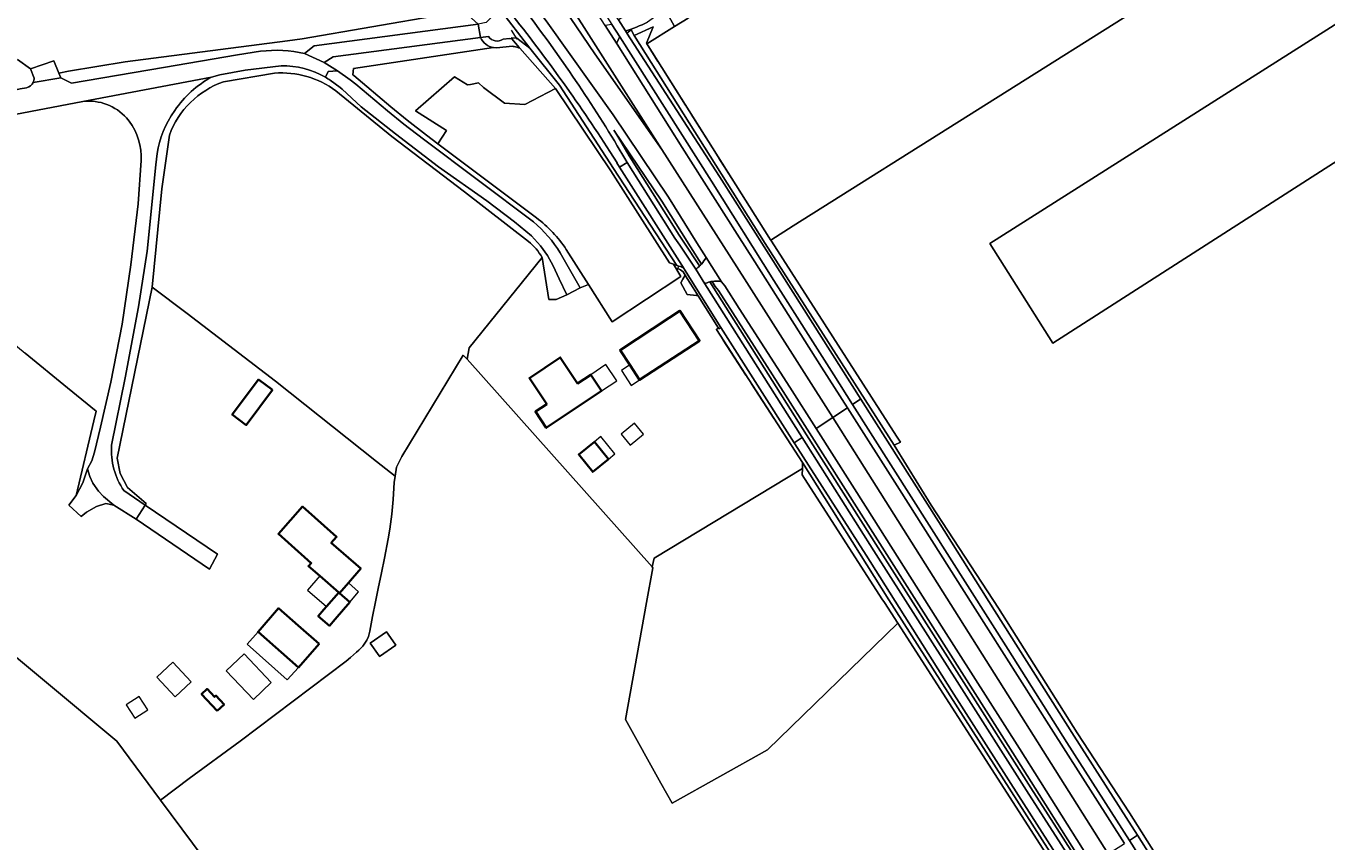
# Model space of a CAD drawing. Header units: metres. Extents: x 200176 to 205485, y 394066 to 399855.
# Tile 215 of 230: x 203246 to 203496, y 397611 to 397768. Entities that reach past the tile are written whole.
import ezdxf
from ezdxf.enums import TextEntityAlignment as Align

# ---------------------------------------------------------------- set-up
doc = ezdxf.new("R2010")
doc.units = ezdxf.units.M
doc.linetypes.add('IE-TERREINAFSCHEIDING', pattern=[10, 8, -2])
for name, color, linetype, lineweight in [('B-WE-GR-BEPLANTING_CULTUUR_BOSPLANTSOEN-GV', 90, 'Continuous', 18), ('B-WE-GR-BOOMTEELT-GV', 110, 'Continuous', 13), ('B-WE-GR-BOS_GEMENGD-GV', 40, 'Continuous', 13), ('B-WE-GR-BOS_LOOF-GV', 40, 'Continuous', 13), ('B-WE-GR-BOUWLAND-GV', 80, 'Continuous', 13), ('B-WE-GR-GRAS-GV', 60, 'Continuous', 13), ('B-WE-GR-GROENVOORZIENING-GV', 80, 'Continuous', 18), ('B-WE-GR-HOUTWAL-GV', 40, 'Continuous', 13), ('B-WE-IE-TERREINAFSCHEIDING-G', 210, 'IE-TERREINAFSCHEIDING', 18), ('B-WE-IE-TERREINAFSCHEIDING_KUNSTMATIG_HEKWERK-G', 20, 'IE-TERREINAFSCHEIDING-KUNSTMATIG', 18), ('B-WE-OG-BEBOUWING-GV', 7, 'Continuous', 35), ('B-WE-OG-BEBOUWING-T18', 10, 'Continuous', 18), ('B-WE-OG-BEBOUWING_LUIFEL-GV', 7, 'Continuous', 18), ('B-WE-OG-BEBOUWING_SCHUUR-GV', 7, 'Continuous', 35), ('B-WE-OG-TERREIN_CULTUURSCHEIDING-GV', 7, 'Continuous', 18), ('B-WE-OG-TERREIN_ERF-GV', 7, 'Continuous', 18), ('B-WE-OG-TERREIN_ONBEGROEID-GV', 7, 'Continuous', 18), ('B-WE-OG-WEG-GV', 7, 'Continuous', 18), ('B-WE-VH-ONVERHARD-GV', 252, 'Continuous', 18), ('B-WE-VH-VERHARDING_ASFALT-GV', 252, 'Continuous', 18), ('B-WE-VH-VERHARDING_BETONSTRAATSTEEN-GV', 252, 'Continuous', 18), ('B-WE-VH-VERHARDING_FUNDERING_ZAND-GV', 7, 'Continuous', 18)]:
    doc.layers.add(name, color=color, linetype=linetype, lineweight=lineweight)
doc.styles.add('NLCS-ISO-M20-T18', font='NLCS-ISO.ttf', dxfattribs={"height": 0.036})
doc.linetypes.add('IE-TERREINAFSCHEIDING-KUNSTMATIG', pattern='A,4,[82,NLCS.shx,S=0.75,R=90,X=0,Y=0],4,-2', length=10)

msp = doc.modelspace()

# ---------------------------------------------------------------- linework, layer by layer
at = {"layer": 'B-WE-GR-BEPLANTING_CULTUUR_BOSPLANTSOEN-GV', "flags": 128}
for points in [[(203339.696, 397764.396), (203336.601, 397764.116), (203336.032, 397764.154), (203309.124, 397760.143), (203308.968, 397758.905), (203309.129, 397758.769), (203316.263, 397752.76), (203319.419, 397750.213), (203323.162, 397747.309), (203325.342, 397745.669), (203327.003, 397748.206), (203321, 397752), (203328.5, 397758.5), (203331, 397757), (203331.583, 397757.033), (203333.127, 397757.39), (203334.119, 397756.466), (203338.151, 397753.493), (203342.051, 397753.228), (203347.952, 397756.281), (203341.11, 397764.03)], [(203339.976, 397764.352), (203339.836, 397764.376), (203339.696, 397764.396)]]:
    msp.add_lwpolyline(points, dxfattribs=at)
at = {"layer": 'B-WE-GR-BEPLANTING_CULTUUR_BOSPLANTSOEN-GV'}
msp.add_lwpolyline([(203341.11, 397764.03, 0.0477735), (203339.976, 397764.352)], format="xyb", dxfattribs=at)
at = {"layer": 'B-WE-GR-BOOMTEELT-GV'}
for points in [[(203284.067, 397757.573, 0.2223801), (203273.662, 397747.32)], [(203305.694, 397755.826, 0.1829281), (203293.889, 397759.22)], [(203265.413, 397750.616, 0.2432254), (203257.043, 397753.784)], [(203268.221, 397742.409, 0.177875), (203265.915, 397750)], [(203345.403, 397723.769, 0.0884292), (203342.741, 397726.838)]]:
    msp.add_lwpolyline(points, format="xyb", dxfattribs=at)
at = {"layer": 'B-WE-GR-BOOMTEELT-GV', "flags": 128}
for points in [[(203293.889, 397759.22), (203284.067, 397757.573)], [(203342.741, 397726.838), (203330.458, 397736.406), (203316.499, 397747.034), (203305.694, 397755.826)], [(203257.043, 397753.784), (203242.605, 397751.033), (203222.282, 397747.777), (203202.445, 397744.106), (203195.455, 397742.693), (203194.628, 397742.532), (203192.038, 397742.026), (203190.233, 397741.635)], [(203265.915, 397750), (203265.413, 397750.616)], [(203273.662, 397747.32), (203272.237, 397736.977), (203270.382, 397718.057)], [(203229.133, 397719.045), (203233.587, 397715.499), (203245.939, 397705.379), (203254.048, 397698.705), (203259.611, 397694.24), (203259.147, 397692.36), (203255.713, 397677.994), (203256.985, 397680.413), (203257.944, 397683.16), (203258.743, 397684.683), (203259.266, 397686.321), (203260.42, 397691.165), (203262.379, 397699.813), (203264.565, 397710.94), (203266.275, 397722.382), (203267.643, 397734.077), (203268.221, 397742.409)], [(203270.382, 397718.057), (203277.11, 397713.031), (203294.104, 397700.001), (203313.532, 397684.524), (203317.09, 397681.69), (203317.335, 397683.445), (203318.389, 397685.521), (203330.209, 397705.023), (203330.932, 397704.212), (203331.316, 397706.394), (203345.403, 397723.769)]]:
    msp.add_lwpolyline(points, dxfattribs=at)
at = {"layer": 'B-WE-GR-BOS_GEMENGD-GV', "flags": 128}
for points in [[(203522.175, 397757.655), (203443.662, 397707.274), (203431.551, 397726.452), (203509.495, 397775.974)], [(203464.641, 397774.54), (203393.704, 397729.878), (203389.364, 397727.134), (203390.076, 397726.024), (203413.558, 397689.406), (203414.308, 397688.236), (203413.116, 397687.696), (203420.238, 397676.158), (203433.208, 397656.349), (203448.354, 397632.33), (203458.372, 397616.969), (203469.028, 397600.103)], [(203369.055, 397771.509), (203370.866, 397768.219), (203373.468, 397769.842)]]:
    msp.add_lwpolyline(points, dxfattribs=at)
at = {"layer": 'B-WE-GR-BOS_LOOF-GV', "flags": 128}
msp.add_lwpolyline([(203280.174, 397608.371), (203271.965, 397619.428), (203263.554, 397630.757), (203236.044, 397653.635), (203230.041, 397666.612), (203214.701, 397682.639), (203199.508, 397696.289), (203195.942, 397697.913), (203192.531, 397698.052), (203190.287, 397696.732), (203189.28, 397695.309), (203188.849, 397693.32), (203188.555, 397683.692), (203187.505, 397674.452), (203186.759, 397665.901), (203186.308, 397658.183), (203186.266, 397650.178), (203186.329, 397642.819), (203187.207, 397626.758), (203193.981, 397615.039), (203200.703, 397603.463)], dxfattribs=at)
msp.add_lwpolyline([(203368.256, 397622.668), (203370.414, 397618.81), (203388.727, 397629.056), (203413.794, 397653.426), (203411.237, 397657.392), (203410.748, 397658.152), (203395.418, 397681.976), (203395.458, 397683.176), (203366.96, 397665.947), (203366.753, 397665.132), (203366.537, 397664.283), (203366.686, 397664.116), (203365.479, 397657.431), (203361.412, 397634.899)], close=True, dxfattribs=at)
at = {"layer": 'B-WE-GR-BOUWLAND-GV', "flags": 128}
msp.add_lwpolyline([(203445.855, 397603.703), (203413.794, 397653.426), (203388.727, 397629.056), (203370.414, 397618.81), (203368.256, 397622.668), (203361.412, 397634.899), (203365.479, 397657.431), (203366.686, 397664.116), (203366.537, 397664.283), (203330.932, 397704.212), (203330.209, 397705.023), (203318.389, 397685.521), (203317.335, 397683.445), (203317.09, 397681.69), (203316.92, 397680.476), (203316.728, 397677.233), (203316.444, 397674.386), (203316.062, 397671.552), (203315.754, 397669.633), (203315.062, 397665.923), (203314.487, 397663.122), (203313.861, 397660.135), (203313.324, 397657.521), (203312.763, 397654.717), (203312.21, 397651.911), (203311.947, 397650.857), (203311.685, 397650.176), (203310.89, 397649.029), (203310.115, 397648.257), (203309.663, 397647.85), (203308.491, 397646.817), (203307.689, 397646.114), (203287.271, 397630.743), (203277.488, 397623.556), (203271.965, 397619.428), (203280.174, 397608.371)], dxfattribs=at)
msp.add_lwpolyline([(203314.02, 397647.14), (203312.313, 397649.581), (203315.43, 397651.762), (203317.099, 397649.378), (203317.216, 397649.21), (203314.099, 397647.029)], close=True, dxfattribs=at)
at = {"layer": 'B-WE-GR-GRAS-GV', "flags": 128}
msp.add_lwpolyline([(203389.364, 397727.134), (203393.704, 397729.878), (203464.641, 397774.54), (203465.514, 397775.551), (203465.105, 397777.784), (203444.375, 397811.971), (203472.746, 397829.089), (203471.615, 397831.332), (203373.468, 397769.842), (203370.866, 397768.219), (203365.514, 397764.882), (203365.78, 397764.461), (203377.397, 397746.074), (203389.014, 397727.687), (203389.344, 397727.165)], close=True, dxfattribs=at)
for points in [[(203335.061, 397766.287), (203333.53, 397766.09)], [(203341.11, 397764.03), (203340.969, 397764.19), (203339.538, 397765.849), (203339.079, 397765.897), (203337.884, 397765.77)], [(203336.032, 397764.154), (203336.601, 397764.116), (203339.696, 397764.396), (203339.836, 397764.376), (203339.976, 397764.352)], [(203372.084, 397720.138), (203370.668, 397722.472), (203369.861, 397722.767), (203358.594, 397740.452), (203347.952, 397756.281), (203342.051, 397753.228), (203338.151, 397753.493), (203334.119, 397756.466), (203333.127, 397757.39), (203331.583, 397757.033), (203331, 397757), (203328.5, 397758.5), (203321, 397752), (203327.003, 397748.206), (203325.342, 397745.669), (203344.301, 397731.409)], [(203350.03, 397725.335), (203354.314, 397718.577), (203358.867, 397711.395), (203372.084, 397720.138)]]:
    msp.add_lwpolyline(points, dxfattribs=at)
at = {"layer": 'B-WE-GR-GRAS-GV'}
for points in [[(203333.53, 397766.09, 0.25822), (203336.032, 397764.154)], [(203337.884, 397765.77, -0.4141557), (203335.061, 397766.287)], [(203339.976, 397764.352, -0.0477735), (203341.11, 397764.03)], [(203344.301, 397731.409, -0.0826024), (203350.03, 397725.335)]]:
    msp.add_lwpolyline(points, format="xyb", dxfattribs=at)
at = {"layer": 'B-WE-GR-GROENVOORZIENING-GV'}
msp.add_lwpolyline([(203377.623, 397719.09, 0.0614274), (203376.69, 397718.695)], format="xyb", dxfattribs=at)
at = {"layer": 'B-WE-GR-GROENVOORZIENING-GV', "flags": 128}
for points in [[(203376.69, 397718.695), (203395.427, 397689.129), (203409.179, 397667.387), (203425.691, 397641.487), (203438.552, 397621.241), (203448.557, 397605.664), (203448.691, 397605.449), (203450.176, 397603.063)], [(203450.176, 397603.063), (203450.731, 397604.064), (203449.402, 397606.198), (203439.395, 397621.779), (203426.535, 397642.024), (203410.023, 397667.923), (203396.272, 397689.664), (203377.623, 397719.09)]]:
    msp.add_lwpolyline(points, dxfattribs=at)
at = {"layer": 'B-WE-GR-HOUTWAL-GV', "flags": 128}
for points in [[(203247.639, 397758.273), (203246.977, 397760.078), (203244.429, 397761.843)], [(203191.615, 397745.765), (203193.937, 397746.189), (203194.814, 397746.349), (203202.451, 397747.794), (203210.481, 397749.339), (203229.887, 397752.852), (203244.977, 397756.189), (203246.195, 397756.437)]]:
    msp.add_lwpolyline(points, dxfattribs=at)
at = {"layer": 'B-WE-GR-HOUTWAL-GV'}
for points in [[(203246.195, 397756.437, 0.2357756), (203247.471, 397757.461)], [(203247.471, 397757.461, 0.1145177), (203247.639, 397758.273)]]:
    msp.add_lwpolyline(points, format="xyb", dxfattribs=at)
at = {"layer": 'B-WE-IE-TERREINAFSCHEIDING-G', "flags": 128}
for points in [[(203389.014, 397727.687), (203377.397, 397746.074), (203365.78, 397764.461)], [(203389.014, 397727.687), (203389.344, 397727.165)], [(203389.344, 397727.165), (203390.076, 397726.024)], [(203390.076, 397726.024), (203413.558, 397689.406)], [(203395.498, 397684.378), (203378.904, 397709.931)], [(203413.558, 397689.406), (203414.308, 397688.236)]]:
    msp.add_lwpolyline(points, dxfattribs=at)
at = {"layer": 'B-WE-IE-TERREINAFSCHEIDING_KUNSTMATIG_HEKWERK-G', "flags": 128}
for points in [[(203340.562, 397765.779), (203339.489, 397767.475)], [(203365.514, 397764.882), (203370.866, 397768.219)], [(203365.45, 397764.983), (203365.514, 397764.882)], [(203365.514, 397764.882), (203365.78, 397764.461)], [(203389.014, 397727.687), (203377.397, 397746.074), (203365.78, 397764.461)], [(203389.364, 397727.134), (203389.344, 397727.165), (203389.014, 397727.687)], [(203390.076, 397726.024), (203389.364, 397727.134)], [(203390.076, 397726.024), (203413.558, 397689.406)]]:
    msp.add_lwpolyline(points, dxfattribs=at)
at = {"layer": 'B-WE-OG-BEBOUWING-GV', "flags": 128}
for points in [[(203369.818, 397712.158), (203360.374, 397705.98), (203362.256, 397703.103), (203364.135, 397700.231), (203375.671, 397707.778), (203371.91, 397713.527)], [(203356.816, 397698.125), (203354.738, 397701.24), (203352.194, 397699.544), (203348.859, 397704.544), (203342.935, 397700.593), (203346.27, 397695.593), (203344.079, 397694.131), (203346.166, 397691.003)], [(203293.486, 397698.299), (203290.813, 397700.298), (203285.771, 397693.555), (203288.444, 397691.557)], [(203355.437, 397688.312), (203352.432, 397685.854), (203355.141, 397682.543), (203358.145, 397685.001)], [(203308.124, 397661.216), (203310.489, 397663.93), (203304.828, 397668.866), (203305.845, 397670.032), (203299.28, 397675.858), (203294.633, 397670.621), (203296.503, 397668.962), (203300.952, 397665.014), (203300.433, 397664.418), (203302.603, 397662.539), (203306.262, 397659.35), (203306.397, 397659.234)], [(203308.396, 397657.504), (203306.397, 397659.234), (203306.262, 397659.35), (203303.899, 397656.618), (203303.405, 397656.047), (203302.32, 397654.793), (203304.454, 397652.947), (203305.538, 397654.2)], [(203302.468, 397649.445), (203298.438, 397652.997), (203294.687, 397656.303), (203290.72, 397651.802), (203298.501, 397644.944)]]:
    msp.add_lwpolyline(points, close=True, dxfattribs=at)
at = {"layer": 'B-WE-OG-BEBOUWING_LUIFEL-GV', "flags": 128}
for points in [[(203354.738, 397701.24), (203356.816, 397698.125), (203359.735, 397700.072), (203357.657, 397703.188)], [(203364.135, 397700.231), (203362.256, 397703.103), (203360.633, 397702.042), (203362.512, 397699.17)], [(203362.296, 397687.684), (203364.884, 397689.802), (203363.151, 397691.919), (203360.563, 397689.802)], [(203356.666, 397689.318), (203355.437, 397688.312), (203358.145, 397685.001), (203359.375, 397686.007)], [(203303.899, 397656.618), (203306.262, 397659.35), (203302.603, 397662.539), (203300.228, 397659.795)], [(203308.124, 397661.216), (203306.397, 397659.234), (203308.396, 397657.504), (203310.082, 397659.453)], [(203290.72, 397651.802), (203288.613, 397649.421), (203296.362, 397642.565), (203298.501, 397644.944)], [(203293.276, 397642.024), (203288.031, 397647.541), (203284.587, 397644.267), (203289.832, 397638.75)], [(203277.879, 397642.138), (203274.339, 397645.94), (203271.264, 397643.077), (203274.803, 397639.275)], [(203265.37, 397637.748), (203267.007, 397635.17), (203269.505, 397636.757), (203267.867, 397639.334)]]:
    msp.add_lwpolyline(points, close=True, dxfattribs=at)
at = {"layer": 'B-WE-OG-BEBOUWING_SCHUUR-GV', "flags": 128}
msp.add_lwpolyline([(203282.847, 397636.581), (203284.181, 397637.815), (203282.614, 397639.51), (203282.335, 397639.252), (203280.918, 397640.786), (203279.862, 397639.81)], close=True, dxfattribs=at)
at = {"layer": 'B-WE-OG-TERREIN_CULTUURSCHEIDING-GV', "flags": 128}
for points in [[(203361.4, 397767.355), (203361.601, 397767.036), (203361.653, 397766.957), (203362.543, 397767.556), (203363.103, 397766.485), (203366.746, 397768.164), (203365.45, 397764.983), (203365.514, 397764.882), (203370.866, 397768.219), (203369.055, 397771.509), (203365.63, 397769.053)], [(203368.424, 397734.584), (203359.171, 397748.295)], [(203360.701, 397745.791), (203362.151, 397743.323), (203362.597, 397742.616), (203371.767, 397728.062), (203372.681, 397726.733), (203375.696, 397722.168)], [(203376.02, 397722.505), (203373.908, 397725.804), (203368.424, 397734.584)], [(203377.623, 397719.09), (203396.272, 397689.664), (203410.023, 397667.923), (203426.535, 397642.024), (203439.395, 397621.779), (203449.402, 397606.198), (203450.731, 397604.064), (203451.007, 397604.562), (203450.113, 397606.02), (203448.082, 397609.33), (203435.939, 397628.512), (203420.99, 397652.043), (203406.776, 397674.407), (203396.819, 397690.077), (203391.769, 397698.023), (203382.065, 397713.13), (203379.306, 397717.457), (203378.678, 397718.215)], [(203378.678, 397718.215), (203378.071, 397719.192)]]:
    msp.add_lwpolyline(points, dxfattribs=at)
at = {"layer": 'B-WE-OG-TERREIN_CULTUURSCHEIDING-GV'}
for points in [[(203365.63, 397769.053, -0.0479091), (203361.4, 397767.355)], [(203359.171, 397748.295, -0.0025526), (203360.701, 397745.791)], [(203375.696, 397722.168, 0.0163125), (203376.02, 397722.505)], [(203378.071, 397719.192, 0.028366), (203377.623, 397719.09)]]:
    msp.add_lwpolyline(points, format="xyb", dxfattribs=at)
at = {"layer": 'B-WE-OG-TERREIN_ERF-GV', "flags": 128}
for points in [[(203244.429, 397761.843), (203246.977, 397760.078), (203251.451, 397761.576), (203252.39, 397759.216), (203254.241, 397759.604), (203265.16, 397761.397), (203296.406, 397765.435), (203299.235, 397765.835), (203326.028, 397770.434), (203328.636, 397772.63), (203327.071, 397774.028), (203326.066, 397773.178), (203325.59, 397772.775), (203324.157, 397772.551), (203322.157, 397773.14), (203288.715, 397817.957), (203276.783, 397837.845), (203276.172, 397837.114), (203274.603, 397835.556), (203234.86, 397824.156)], [(203509.495, 397775.974), (203431.551, 397726.452), (203443.662, 397707.274), (203522.175, 397757.655)], [(203371.441, 397721.613), (203371.7, 397722.104), (203371.326, 397722.231), (203370.668, 397722.472), (203372.084, 397720.138), (203358.867, 397711.395), (203354.314, 397718.577), (203352.717, 397717.923), (203350.158, 397716.624), (203348.078, 397715.71), (203346.676, 397715.715), (203345.403, 397723.769), (203331.316, 397706.394), (203330.932, 397704.212), (203366.537, 397664.283), (203366.753, 397665.132), (203366.96, 397665.947), (203395.458, 397683.176), (203395.498, 397684.378), (203378.904, 397709.931)], [(203378.904, 397709.931), (203378.956, 397709.965), (203379.3, 397710.187), (203375.385, 397716.403), (203375.099, 397716.439), (203373.262, 397716.674), (203372.066, 397718.921), (203372.435, 397719.587), (203372.878, 397720.383), (203372.493, 397720.994)], [(203236.044, 397653.635), (203263.554, 397630.757), (203271.965, 397619.428), (203277.488, 397623.556), (203287.271, 397630.743), (203307.689, 397646.114), (203308.491, 397646.817), (203309.663, 397647.85), (203310.115, 397648.257), (203310.89, 397649.029), (203311.685, 397650.176), (203311.947, 397650.857), (203312.21, 397651.911), (203312.763, 397654.717), (203313.324, 397657.521), (203313.861, 397660.135), (203314.487, 397663.122), (203315.062, 397665.923), (203315.754, 397669.633), (203316.062, 397671.552), (203316.444, 397674.386), (203316.728, 397677.233), (203316.92, 397680.476), (203317.09, 397681.69), (203313.532, 397684.524), (203294.104, 397700.001), (203277.11, 397713.031), (203270.382, 397718.057), (203263.635, 397685.197), (203264.188, 397682.207), (203265.621, 397679.557), (203269.203, 397676.431), (203269.029, 397676.158), (203282.932, 397666.737), (203281.404, 397663.854), (203267.246, 397673.461), (203262.959, 397676.17), (203261.42, 397676.445), (203259.663, 397675.896), (203257.74, 397674.792), (203256.705, 397673.933), (203254.352, 397676.123), (203255.713, 397677.994), (203259.147, 397692.36), (203259.611, 397694.24), (203254.048, 397698.705), (203245.939, 397705.379)]]:
    msp.add_lwpolyline(points, dxfattribs=at)
at = {"layer": 'B-WE-OG-TERREIN_ERF-GV'}
msp.add_lwpolyline([(203372.493, 397720.994, 0.181399), (203371.441, 397721.613)], format="xyb", dxfattribs=at)
at = {"layer": 'B-WE-OG-TERREIN_ERF-GV', "flags": 128}
for points in [[(203360.374, 397705.98), (203369.818, 397712.158), (203371.91, 397713.527), (203375.671, 397707.778), (203364.135, 397700.231), (203362.256, 397703.103)], [(203354.738, 397701.24), (203356.816, 397698.125), (203346.166, 397691.003), (203344.079, 397694.131), (203346.27, 397695.593), (203342.935, 397700.593), (203348.859, 397704.544), (203352.194, 397699.544)], [(203293.486, 397698.299), (203288.444, 397691.557), (203285.771, 397693.555), (203290.813, 397700.298)], [(203358.145, 397685.001), (203355.141, 397682.543), (203352.432, 397685.854), (203355.437, 397688.312)], [(203262.959, 397676.17), (203260.985, 397677.788), (203260.029, 397678.828), (203258.927, 397680.401), (203258.331, 397681.636), (203257.944, 397683.16), (203256.985, 397680.413), (203255.713, 397677.994), (203254.352, 397676.123), (203256.705, 397673.933), (203257.74, 397674.792), (203259.663, 397675.896), (203261.42, 397676.445)], [(203269.029, 397676.158), (203267.246, 397673.461), (203281.404, 397663.854), (203282.932, 397666.737)], [(203305.845, 397670.032), (203304.828, 397668.866), (203310.489, 397663.93), (203308.124, 397661.216), (203306.397, 397659.234), (203308.396, 397657.504), (203305.538, 397654.2), (203304.454, 397652.947), (203302.32, 397654.793), (203303.405, 397656.047), (203303.899, 397656.618), (203306.262, 397659.35), (203302.603, 397662.539), (203300.433, 397664.418), (203300.952, 397665.014), (203296.503, 397668.962), (203294.633, 397670.621), (203299.28, 397675.858)], [(203298.438, 397652.997), (203302.468, 397649.445), (203298.501, 397644.944), (203290.72, 397651.802), (203294.687, 397656.303)]]:
    msp.add_lwpolyline(points, close=True, dxfattribs=at)
at = {"layer": 'B-WE-OG-TERREIN_ONBEGROEID-GV', "flags": 128}
msp.add_lwpolyline([(203314.02, 397647.14), (203314.099, 397647.029), (203317.216, 397649.21), (203317.099, 397649.378), (203315.43, 397651.762), (203312.313, 397649.581)], close=True, dxfattribs=at)
at = {"layer": 'B-WE-OG-WEG-GV', "flags": 128}
for points in [[(203299.697, 397763.017), (203301.551, 397764.502), (203333.081, 397768.66), (203328.636, 397772.63), (203326.028, 397770.434), (203299.235, 397765.835), (203296.406, 397765.435), (203265.16, 397761.397), (203254.241, 397759.604), (203252.39, 397759.216)], [(203333.53, 397766.09), (203305.212, 397762.395), (203303.431, 397761.313), (203305.993, 397759.71), (203308.455, 397757.959), (203309.512, 397757.138), (203315.635, 397751.982), (203318.806, 397749.423), (203322.561, 397746.51), (203343.696, 397730.613)], [(203252.39, 397759.216), (203252.752, 397758.307), (203254.854, 397757.323), (203272.511, 397760.351), (203286.798, 397762.749), (203291.217, 397763.439)], [(203344.301, 397731.409), (203325.342, 397745.669), (203323.162, 397747.309), (203319.419, 397750.213), (203316.263, 397752.76), (203309.129, 397758.769), (203308.968, 397758.905), (203309.124, 397760.143), (203336.032, 397764.154)], [(203295.173, 397760.642), (203288.264, 397759.811), (203283.388, 397758.926), (203281.802, 397758.48)], [(203284.067, 397757.573), (203293.889, 397759.22)], [(203345.042, 397726.003), (203343.331, 397727.915), (203340.087, 397730.617), (203334.775, 397734.685), (203325.42, 397741.225), (203317.162, 397747.536), (203310.542, 397752.757), (203306.936, 397756.135), (203306.536, 397756.509), (203304.626, 397757.857)], [(203305.694, 397755.826), (203316.499, 397747.034), (203330.458, 397736.406), (203342.741, 397726.838)], [(203274.699, 397752.064), (203274.023, 397751.052), (203273.411, 397750)], [(203264.91, 397678.931), (203269.029, 397676.158), (203269.203, 397676.431), (203265.621, 397679.557), (203264.188, 397682.207), (203263.635, 397685.197), (203270.382, 397718.057), (203272.237, 397736.977), (203273.662, 397747.32)], [(203271.08, 397741.573), (203269.362, 397724.97), (203267.751, 397714.265), (203265.172, 397700.639), (203262.532, 397687.649)], [(203345.403, 397723.769), (203346.676, 397715.715), (203348.078, 397715.71), (203350.158, 397716.624), (203348.666, 397719.688), (203347.52, 397722.193), (203346.428, 397724.165), (203345.042, 397726.003)], [(203348.879, 397724.658), (203352.717, 397717.923), (203354.314, 397718.577), (203350.03, 397725.335)]]:
    msp.add_lwpolyline(points, dxfattribs=at)
at = {"layer": 'B-WE-OG-WEG-GV'}
for points in [[(203336.032, 397764.154, -0.25822), (203333.53, 397766.09)], [(203291.217, 397763.439, -0.0893884), (203299.697, 397763.017)], [(203303.685, 397758.451, 0.1394441), (203295.173, 397760.642)], [(203273.662, 397747.32, -0.2223801), (203284.067, 397757.573)], [(203281.802, 397758.48, 0.1179819), (203274.699, 397752.064)], [(203293.889, 397759.22, -0.1829281), (203305.694, 397755.826)], [(203304.626, 397757.857, 0.017435), (203303.685, 397758.451)], [(203273.411, 397750, 0.1135722), (203271.08, 397741.573)], [(203343.696, 397730.613, -0.0823981), (203348.879, 397724.658)], [(203350.03, 397725.335, 0.0826024), (203344.301, 397731.409)], [(203342.741, 397726.838, -0.0884292), (203345.403, 397723.769)], [(203262.532, 397687.649, 0.1683749), (203264.91, 397678.931)]]:
    msp.add_lwpolyline(points, format="xyb", dxfattribs=at)
at = {"layer": 'B-WE-VH-ONVERHARD-GV', "flags": 128}
for points in [[(203376.973, 397723.798), (203375.18, 397726.599), (203369.682, 397735.401), (203359.023, 397751.196), (203346.485, 397768.867), (203342.472, 397774.453), (203336.165, 397783.232), (203318.005, 397806.483), (203310.664, 397816.368), (203310.436, 397816.726), (203310.256, 397816.611), (203310.086, 397816.505), (203309.563, 397817.341), (203309.408, 397817.243), (203308.88, 397818.077), (203308.101, 397817.599), (203309.171, 397815.92), (203316.812, 397805.574), (203334.983, 397782.309), (203337.73, 397778.484)], [(203307.366, 397811.937), (203305.172, 397815.35), (203304.71, 397816.082), (203303.457, 397815.303), (203314.19, 397799.665), (203328.27, 397782.304), (203337.193, 397771.632), (203342.992, 397764.059), (203348.731, 397756.954), (203359.113, 397740.874), (203371.326, 397722.231)], [(203469.028, 397600.103), (203458.372, 397616.969), (203448.354, 397632.33), (203433.208, 397656.349), (203420.238, 397676.158), (203413.116, 397687.696), (203388.31, 397726.486), (203363.103, 397766.485), (203362.543, 397767.556), (203361.653, 397766.957), (203361.669, 397766.932), (203379.542, 397739.386), (203391.583, 397720.35), (203406.694, 397696.554), (203421.653, 397672.999), (203432.407, 397655.896), (203447.76, 397631.692), (203457.726, 397616.071), (203459.908, 397612.639), (203468.209, 397599.584)], [(203461.732, 397606.4), (203458.379, 397611.659), (203446.359, 397630.511), (203435.044, 397648.403), (203405.123, 397695.519), (203401.517, 397701.198), (203389.964, 397719.335), (203377.96, 397738.455), (203360.328, 397766.244), (203359.703, 397765.03), (203359.824, 397764.842), (203372.328, 397744.968), (203382.895, 397728.269), (203386.296, 397722.962), (203399.145, 397702.704), (203404.129, 397694.864), (203414.122, 397679.145), (203428.239, 397656.91), (203443.321, 397633.193), (203457.416, 397611.054)], [(203359.171, 397748.295), (203368.424, 397734.584), (203373.908, 397725.804), (203376.02, 397722.505)], [(203359.839, 397745.284), (203361.297, 397742.803), (203361.751, 397742.083), (203370.932, 397727.512), (203371.852, 397726.174), (203374.933, 397721.508)], [(203375.696, 397722.168), (203372.681, 397726.733), (203371.767, 397728.062), (203362.597, 397742.616), (203362.151, 397743.323), (203360.701, 397745.791)], [(203372.707, 397721.567), (203360.272, 397741.161), (203359.762, 397741.965), (203359.825, 397742.003), (203358.422, 397744.178)], [(203371.326, 397722.231), (203371.7, 397722.104)], [(203378.071, 397719.192), (203378.678, 397718.215), (203379.306, 397717.457), (203382.065, 397713.13), (203391.769, 397698.023), (203396.819, 397690.077), (203406.776, 397674.407), (203420.99, 397652.043), (203435.939, 397628.512), (203448.082, 397609.33), (203450.113, 397606.02), (203451.007, 397604.562), (203451.222, 397604.951), (203451.842, 397606.07), (203451.392, 397606.804), (203451.226, 397607.074), (203449.349, 397610.132), (203437.206, 397629.315), (203422.256, 397652.847), (203408.042, 397675.212), (203398.085, 397690.881)], [(203398.085, 397690.881), (203393.033, 397698.831), (203383.327, 397713.941), (203380.521, 397718.342), (203379.898, 397719.094)], [(203447.172, 397604.475), (203437.019, 397620.284), (203424.127, 397640.523), (203407.75, 397666.542), (203394.037, 397687.914), (203393.903, 397688.125), (203379.796, 397710.343), (203379.367, 397710.081), (203379.3, 397710.187), (203378.956, 397709.965), (203378.904, 397709.931), (203395.498, 397684.378), (203412.099, 397657.914), (203447.076, 397603.208)]]:
    msp.add_lwpolyline(points, dxfattribs=at)
at = {"layer": 'B-WE-VH-ONVERHARD-GV'}
for points in [[(203340.606, 397773.258, -0.0294542), (203359.839, 397745.284)], [(203358.422, 397744.178, 0.0255129), (203338.48, 397771.896)], [(203360.701, 397745.791, 0.0025526), (203359.171, 397748.295)], [(203376.02, 397722.505, 0.0504108), (203376.973, 397723.798)], [(203371.7, 397722.104, -0.1618989), (203372.707, 397721.567)], [(203374.933, 397721.508, 0.0318129), (203375.696, 397722.168)], [(203379.898, 397719.094, 0.1114856), (203378.071, 397719.192)]]:
    msp.add_lwpolyline(points, format="xyb", dxfattribs=at)
at = {"layer": 'B-WE-VH-ONVERHARD-GV', "flags": 128}
for points in [[(203365.45, 397764.983), (203366.746, 397768.164), (203363.103, 397766.485), (203388.31, 397726.486), (203413.116, 397687.696), (203414.308, 397688.236), (203413.558, 397689.406), (203390.076, 397726.024), (203389.364, 397727.134), (203389.344, 397727.165), (203389.014, 397727.687), (203377.397, 397746.074), (203365.78, 397764.461), (203365.514, 397764.882)], [(203340.503, 397765.944), (203339.4, 397766.009), (203339.538, 397765.849), (203340.969, 397764.19), (203341.11, 397764.03), (203347.952, 397756.281), (203358.594, 397740.452), (203369.861, 397722.767), (203370.668, 397722.472), (203371.326, 397722.231), (203359.113, 397740.874), (203348.731, 397756.954), (203342.992, 397764.059)], [(203410.748, 397658.152), (203411.237, 397657.392), (203413.794, 397653.426), (203445.855, 397603.703), (203447.917, 397600.505), (203448.33, 397600.713), (203447.076, 397603.208), (203412.099, 397657.914), (203395.498, 397684.378), (203395.458, 397683.176), (203395.418, 397681.976)]]:
    msp.add_lwpolyline(points, close=True, dxfattribs=at)
at = {"layer": 'B-WE-VH-VERHARDING_ASFALT-GV', "flags": 128}
for points in [[(203271.438, 397890.629), (203292.027, 397858.648), (203295.803, 397852.783), (203307.243, 397834.21), (203346.143, 397776.805), (203355.548, 397762.925), (203368.429, 397744.556), (203347.983, 397776.739), (203347.42, 397777.623), (203310.526, 397835.493), (203294.631, 397860.202), (203271.163, 397896.684)], [(203361.751, 397742.083), (203361.297, 397742.803), (203359.839, 397745.284)], [(203358.422, 397744.178), (203359.825, 397742.003), (203359.762, 397741.965), (203360.272, 397741.161), (203361.751, 397742.083)], [(203372.807, 397721.453), (203379.796, 397710.343), (203393.903, 397688.125), (203395.427, 397689.129), (203376.69, 397718.695), (203374.933, 397721.508), (203371.852, 397726.174), (203370.932, 397727.512), (203361.751, 397742.083), (203360.272, 397741.161), (203372.707, 397721.567)], [(203379.898, 397719.094), (203376.973, 397723.798)], [(203374.933, 397721.508), (203376.69, 397718.695)]]:
    msp.add_lwpolyline(points, dxfattribs=at)
for points in [[(203379.542, 397739.386), (203361.669, 397766.932), (203361.653, 397766.957), (203361.601, 397767.036), (203361.4, 397767.355), (203360.057, 397769.477), (203352.745, 397781.033), (203351.446, 397780.201), (203358.828, 397768.602), (203360.328, 397766.244), (203377.96, 397738.455), (203389.964, 397719.335), (203401.517, 397701.198), (203405.123, 397695.519), (203406.528, 397696.446), (203406.694, 397696.554), (203391.583, 397720.35)], [(203401.291, 397692.994), (203404.129, 397694.864), (203399.145, 397702.704), (203386.296, 397722.962), (203382.895, 397728.269), (203372.328, 397744.968), (203359.824, 397764.842), (203359.703, 397765.03), (203357.54, 397768.391), (203350.868, 397778.758), (203350.383, 397779.521), (203347.42, 397777.623), (203347.983, 397776.739), (203368.429, 397744.556), (203384.31, 397719.677)], [(203398.085, 397690.881), (203401.291, 397692.994), (203384.31, 397719.677), (203368.429, 397744.556), (203355.548, 397762.925), (203346.143, 397776.805), (203342.472, 397774.453), (203346.485, 397768.867), (203359.023, 397751.196), (203369.682, 397735.401), (203375.18, 397726.599), (203376.973, 397723.798), (203379.898, 397719.094), (203380.521, 397718.342), (203383.327, 397713.941), (203393.033, 397698.831)], [(203404.129, 397694.864), (203401.291, 397692.994), (203454.308, 397609.049), (203457.422, 397611.045), (203457.416, 397611.054), (203443.321, 397633.193), (203428.239, 397656.91), (203414.122, 397679.145)], [(203406.694, 397696.554), (203406.528, 397696.446), (203405.123, 397695.519), (203435.044, 397648.403), (203446.359, 397630.511), (203458.379, 397611.659), (203459.908, 397612.639), (203457.726, 397616.071), (203447.76, 397631.692), (203432.407, 397655.896), (203421.653, 397672.999)], [(203401.291, 397692.994), (203398.085, 397690.881), (203408.042, 397675.212), (203422.256, 397652.847), (203437.206, 397629.315), (203449.349, 397610.132), (203451.226, 397607.074), (203454.308, 397609.049)], [(203395.427, 397689.129), (203393.903, 397688.125), (203394.037, 397687.914), (203407.75, 397666.542), (203424.127, 397640.523), (203437.019, 397620.284), (203447.172, 397604.475), (203448.691, 397605.449), (203448.557, 397605.664), (203438.552, 397621.241), (203425.691, 397641.487), (203409.179, 397667.387)], [(203512.788, 397529.456), (203506.853, 397538.732), (203501.396, 397547.341), (203491.049, 397563.664), (203468.209, 397599.584), (203459.908, 397612.639), (203458.379, 397611.659), (203461.732, 397606.4), (203466.678, 397598.613), (203499.937, 397546.248), (203505.303, 397537.8), (203514.356, 397523.503), (203515.935, 397524.509)]]:
    msp.add_lwpolyline(points, close=True, dxfattribs=at)
at = {"layer": 'B-WE-VH-VERHARDING_ASFALT-GV'}
for points in [[(203359.839, 397745.284, 0.0294542), (203340.606, 397773.258)], [(203338.48, 397771.896, -0.0255129), (203358.422, 397744.178)], [(203376.02, 397722.505, -0.0163125), (203375.696, 397722.168)], [(203376.973, 397723.798, -0.0504108), (203376.02, 397722.505)], [(203372.707, 397721.567, -0.018612), (203372.807, 397721.453)], [(203375.696, 397722.168, -0.0318129), (203374.933, 397721.508)], [(203376.69, 397718.695, -0.0614274), (203377.623, 397719.09)], [(203377.623, 397719.09, -0.028366), (203378.071, 397719.192)], [(203378.071, 397719.192, -0.1114856), (203379.898, 397719.094)]]:
    msp.add_lwpolyline(points, format="xyb", dxfattribs=at)
at = {"layer": 'B-WE-VH-VERHARDING_BETONSTRAATSTEEN-GV', "flags": 128}
msp.add_lwpolyline([(203357.54, 397768.391), (203359.703, 397765.03), (203360.328, 397766.244), (203358.828, 397768.602)], close=True, dxfattribs=at)
for points in [[(203252.752, 397758.307), (203252.39, 397759.216), (203251.451, 397761.576), (203246.977, 397760.078), (203247.639, 397758.273)], [(203247.471, 397757.461), (203252.752, 397758.307)], [(203371.7, 397722.104), (203371.441, 397721.613)], [(203372.493, 397720.994), (203372.878, 397720.383), (203373.269, 397719.762), (203374.424, 397717.928), (203375.385, 397716.403), (203379.3, 397710.187), (203379.367, 397710.081), (203379.796, 397710.343), (203372.807, 397721.453)]]:
    msp.add_lwpolyline(points, dxfattribs=at)
at = {"layer": 'B-WE-VH-VERHARDING_BETONSTRAATSTEEN-GV'}
for points in [[(203247.639, 397758.273, -0.1145177), (203247.471, 397757.461)], [(203371.441, 397721.613, -0.181399), (203372.493, 397720.994)], [(203372.707, 397721.567, 0.1618989), (203371.7, 397722.104)], [(203372.807, 397721.453, 0.018612), (203372.707, 397721.567)]]:
    msp.add_lwpolyline(points, format="xyb", dxfattribs=at)
at = {"layer": 'B-WE-VH-VERHARDING_FUNDERING_ZAND-GV', "flags": 128}
for points in [[(203337.884, 397765.77), (203339.079, 397765.897), (203339.538, 397765.849), (203339.4, 397766.009), (203340.503, 397765.944), (203342.992, 397764.059), (203337.193, 397771.632), (203334.634, 397768.991), (203333.081, 397768.66), (203333.53, 397766.09), (203335.061, 397766.287)], [(203361.063, 397770.386), (203361.165, 397770.191), (203360.898, 397770.019), (203360.057, 397769.477), (203361.4, 397767.355)], [(203291.217, 397763.439), (203286.798, 397762.749), (203272.511, 397760.351), (203254.854, 397757.323), (203252.752, 397758.307), (203247.471, 397757.461)], [(203303.685, 397758.451), (203304.243, 397759.544), (203305.993, 397759.71), (203303.431, 397761.313), (203299.697, 397763.017)], [(203281.802, 397758.48), (203283.388, 397758.926), (203288.264, 397759.811), (203295.173, 397760.642)], [(203343.696, 397730.613), (203322.561, 397746.51), (203318.806, 397749.423), (203315.635, 397751.982), (203309.512, 397757.138), (203308.455, 397757.959), (203305.993, 397759.71), (203304.243, 397759.544), (203303.685, 397758.451)], [(203246.195, 397756.437), (203244.977, 397756.189), (203229.887, 397752.852), (203210.481, 397749.339), (203202.451, 397747.794), (203194.814, 397746.349), (203195.455, 397742.693), (203202.445, 397744.106), (203222.282, 397747.777), (203242.605, 397751.033), (203257.043, 397753.784), (203281.802, 397758.48)], [(203281.802, 397758.48), (203257.043, 397753.784)], [(203304.626, 397757.857), (203306.536, 397756.509), (203306.936, 397756.135)], [(203306.936, 397756.135), (203310.542, 397752.757), (203317.162, 397747.536), (203325.42, 397741.225), (203334.775, 397734.685), (203340.087, 397730.617), (203343.331, 397727.915), (203345.042, 397726.003), (203346.428, 397724.165), (203347.52, 397722.193), (203348.666, 397719.688), (203350.158, 397716.624), (203352.717, 397717.923), (203348.879, 397724.658)], [(203265.413, 397750.616), (203265.915, 397750)], [(203273.411, 397750), (203274.023, 397751.052), (203274.699, 397752.064)], [(203268.221, 397742.409), (203267.643, 397734.077), (203266.275, 397722.382), (203264.565, 397710.94), (203262.379, 397699.813), (203260.42, 397691.165), (203259.266, 397686.321), (203258.743, 397684.683), (203257.944, 397683.16)], [(203262.532, 397687.649), (203265.172, 397700.639), (203267.751, 397714.265), (203269.362, 397724.97), (203271.08, 397741.573)], [(203257.944, 397683.16), (203258.331, 397681.636), (203258.927, 397680.401), (203260.029, 397678.828), (203260.985, 397677.788), (203262.959, 397676.17), (203267.246, 397673.461), (203269.029, 397676.158), (203264.91, 397678.931)]]:
    msp.add_lwpolyline(points, dxfattribs=at)
for points in [[(203299.697, 397763.017), (203303.431, 397761.313), (203305.212, 397762.395), (203333.53, 397766.09), (203333.081, 397768.66), (203301.551, 397764.502)], [(203372.066, 397718.921), (203373.262, 397716.674), (203375.099, 397716.439), (203375.385, 397716.403), (203374.424, 397717.928), (203373.269, 397719.762), (203372.878, 397720.383), (203372.435, 397719.587)]]:
    msp.add_lwpolyline(points, close=True, dxfattribs=at)
at = {"layer": 'B-WE-VH-VERHARDING_FUNDERING_ZAND-GV'}
for points in [[(203361.4, 397767.355, 0.0479091), (203365.63, 397769.053)], [(203335.061, 397766.287, 0.4141557), (203337.884, 397765.77)], [(203299.697, 397763.017, 0.0893884), (203291.217, 397763.439)], [(203295.173, 397760.642, -0.1394441), (203303.685, 397758.451)], [(203247.471, 397757.461, -0.2357756), (203246.195, 397756.437)], [(203274.699, 397752.064, -0.1179819), (203281.802, 397758.48)], [(203303.685, 397758.451, -0.017435), (203304.626, 397757.857)], [(203257.043, 397753.784, -0.2432254), (203265.413, 397750.616)], [(203265.915, 397750, -0.177875), (203268.221, 397742.409)], [(203271.08, 397741.573, -0.1135722), (203273.411, 397750)], [(203348.879, 397724.658, 0.0823981), (203343.696, 397730.613)], [(203264.91, 397678.931, -0.1683749), (203262.532, 397687.649)]]:
    msp.add_lwpolyline(points, format="xyb", dxfattribs=at)

# ---------------------------------------------------------------- texts
at = {"layer": 'B-WE-OG-BEBOUWING-T18', "style": 'NLCS-ISO-M20-T18'}
for s, rotation, p in [('4', 33.2, (203370.539, 397708.316)), ('10', 318.4, (203300.181, 397670.847))]:
    msp.add_text(s, height=0.036, rotation=rotation, dxfattribs=at).set_placement(p, align=Align.MIDDLE)

doc.saveas('drawing.dxf')
